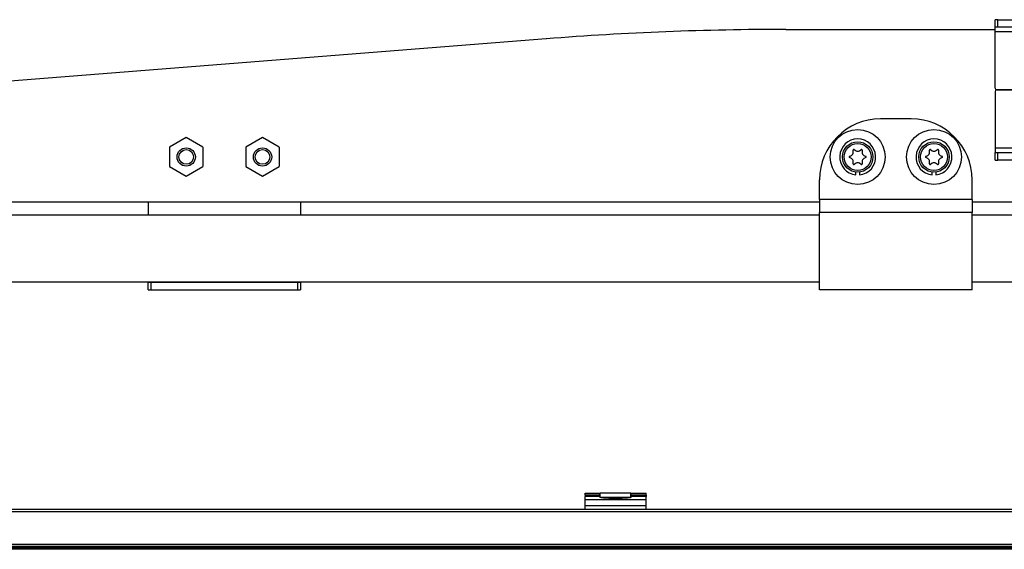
# Model space of a CAD drawing. Header units: millimetres. Extents: x -717 to 723, y -293 to 322.
# Tile 7 of 14: x -394 to -72, y 30 to 203. Entities that reach past the tile are written whole.
import ezdxf

# ---------------------------------------------------------------- set-up
doc = ezdxf.new("R2010")
doc.units = ezdxf.units.MM

# ---------------------------------------------------------------- blocks, each defined once
blk = doc.blocks.new('Rahmen_lang-bearb_-S120__3', base_point=(-623.64, 29.76))
at = {"color": 1, "linetype": 'Continuous'}
blk.add_line((665.36, 30.26), (-623.64, 30.26), dxfattribs=at)
at = {"color": 7, "linetype": 'Continuous'}
blk.add_line((665.36, 29.76), (-623.64, 29.76), dxfattribs=at)
blk = doc.blocks.new('Diffusor-S120-kpl___9', base_point=(-623.64, -268.59))
blk.add_blockref('Rahmen_lang-bearb_-S120__3', (-623.64, 29.76))
blk = doc.blocks.new('Rahmendeckel-bearb__1__17', base_point=(-588.34, 30.82))
at = {"color": 7, "linetype": 'Continuous'}
for p, q in [((629.36, 42.82), (-587.64, 42.82)), ((-588.34, 30.82), (630.05, 30.82))]:
    blk.add_line(p, q, dxfattribs=at)
at = {"color": 1, "linetype": 'Continuous'}
for p, q in [((629.36, 42.02), (-587.64, 42.02)), ((-588.34, 30.82), (630.05, 30.82)), ((-588.33, 31.42), (630.04, 31.42))]:
    blk.add_line(p, q, dxfattribs=at)
blk = doc.blocks.new('Scharnierband__34', base_point=(-204.14, 46.73))
at = {"color": 7, "linetype": 'Continuous'}
for p, q in [((-204.14, 46.73), (-204.14, 48.21)), ((-194.14, 48.21), (-204.14, 48.21)), ((-194.14, 46.73), (-194.14, 48.21))]:
    blk.add_line(p, q, dxfattribs=at)
at = {"color": 1, "linetype": 'Continuous'}
blk.add_line((-194.14, 46.73), (-204.14, 46.73), dxfattribs=at)
blk = doc.blocks.new('Scharnier-Lager__35', base_point=(-209.14, 42.82))
at = {"color": 7, "linetype": 'Continuous'}
for p, q in [((-209.14, 47.46), (-209.14, 48.19)), ((-209.14, 48.19), (-204.29, 48.19)), ((-209.14, 47.46), (-209.14, 47.09)), ((-209.14, 46), (-209.14, 47.09)), ((-209.14, 44.01), (-209.14, 46)), ((-204.29, 47.46), (-204.29, 48.19)), ((-204.29, 47.46), (-204.29, 47.09)), ((-204.29, 47.09), (-204.28, 46.78)), ((-204.15, 46.72), (-204.28, 46.78)), ((-203.89, 46.66), (-204.15, 46.72)), ((-203.52, 46.6), (-203.89, 46.66)), ((-203.06, 46.56), (-203.52, 46.6)), ((-202.51, 46.53), (-203.06, 46.56)), ((-201.92, 46.51), (-202.51, 46.53)), ((-201.29, 46.5), (-201.92, 46.51)), ((-201.29, 46.5), (-196.99, 46.5)), ((-196.37, 46.51), (-196.99, 46.5)), ((-195.77, 46.53), (-196.37, 46.51)), ((-195.23, 46.56), (-195.77, 46.53)), ((-194.76, 46.6), (-195.23, 46.56)), ((-194.4, 46.66), (-194.76, 46.6)), ((-194.14, 46.72), (-194.4, 46.66)), ((-194.01, 46.78), (-194.14, 46.72)), ((-194.01, 46.78), (-193.99, 47.09)), ((-193.99, 47.46), (-193.99, 48.19)), ((-193.99, 48.19), (-189.14, 48.19)), ((-193.99, 47.46), (-193.99, 47.09)), ((-189.14, 47.46), (-189.14, 48.19)), ((-189.14, 47.46), (-189.14, 47.09)), ((-189.14, 46), (-189.14, 47.09)), ((-189.14, 44.01), (-189.14, 46)), ((-209.14, 42.82), (-209.14, 44.01)), ((-189.14, 42.82), (-189.14, 44.01))]:
    blk.add_line(p, q, dxfattribs=at)
at = {"color": 1, "linetype": 'Continuous'}
for p, q in [((-204.29, 47.46), (-209.14, 47.46)), ((-204.29, 47.09), (-209.14, 47.09)), ((-189.14, 46), (-209.14, 46)), ((-189.14, 47.46), (-193.99, 47.46)), ((-189.14, 47.09), (-193.99, 47.09)), ((-189.14, 44.01), (-209.14, 44.01))]:
    blk.add_line(p, q, dxfattribs=at)
blk = doc.blocks.new('Scharnier-kpl___36', base_point=(-209.14, 42.82))
for name, p in [('Scharnier-Lager__35', (-209.14, 42.82)), ('Scharnierband__34', (-204.14, 46.73))]:
    blk.add_blockref(name, p)
blk = doc.blocks.new('Gehaeuse-kpl_-S120__37', base_point=(-650.34, -292.59))
for name, p in [('Scharnier-kpl___36', (-209.14, 42.82)), ('Rahmendeckel-bearb__1__17', (-588.34, 30.82))]:
    blk.add_blockref(name, p)
blk = doc.blocks.new('Halteblech-unten__53', base_point=(-74.81, 157.37))
at = {"color": 7, "linetype": 'Continuous'}
for p, q in [((-74.81, 179.87), (-74.81, 161.37)), ((-74.31, 180.37), (-54.81, 180.37)), ((-74.81, 161.37), (-74.81, 159.87)), ((-54.81, 161.57), (-54.81, 161.37)), ((-54.81, 161.37), (-54.81, 157.37)), ((-74.81, 157.37), (-74.81, 159.87)), ((-74.81, 159.87), (-73.93, 159.87)), ((-73.93, 159.87), (-55.7, 159.87)), ((-55.7, 159.87), (-54.81, 159.87)), ((-74.81, 157.37), (-73.93, 157.37)), ((-55.7, 157.37), (-73.93, 157.37)), ((-55.7, 157.37), (-54.81, 157.37)), ((80.73, 157.37), (-54.81, 157.37))]:
    blk.add_line(p, q, dxfattribs=at)
at = {"color": 1, "linetype": 'Continuous'}
for p, q in [((-74.81, 161.37), (-54.81, 161.37)), ((-73.93, 157.37), (-73.93, 159.87)), ((-55.7, 157.37), (-55.7, 159.87))]:
    blk.add_line(p, q, dxfattribs=at)
at = {"color": 7, "linetype": 'Continuous'}
blk.add_arc((-74.31, 179.87), 0.5, 90, 180, dxfattribs=at)
blk = doc.blocks.new('Steg__54', base_point=(-586.22, 143.67))
at = {"color": 7, "linetype": 'Continuous'}
for p, q in [((-143.36, 200.17), (-74.81, 200.17)), ((-221.82, 197.08), (-554.77, 170.88)), ((-339.81, 164.72), (-345.31, 161.54)), ((-334.31, 161.54), (-339.81, 164.72)), ((-314.81, 164.72), (-320.31, 161.54)), ((-309.31, 161.54), (-314.81, 164.72)), ((-570.49, 163.63), (-585.34, 148.79)), ((-345.31, 161.54), (-345.31, 155.19)), ((-334.31, 161.54), (-334.31, 155.19)), ((-320.31, 161.54), (-320.31, 155.19)), ((-309.31, 161.54), (-309.31, 155.19)), ((-345.31, 155.19), (-339.81, 152.02)), ((-339.81, 152.02), (-334.31, 155.19)), ((-320.31, 155.19), (-314.81, 152.02)), ((-314.81, 152.02), (-309.31, 155.19)), ((-40.35, 157.37), (-62.92, 144.34)), ((-583.22, 143.67), (-572.31, 143.67)), ((-522.31, 143.67), (-132.31, 143.67)), ((-82.31, 143.67), (-65.42, 143.67))]:
    blk.add_line(p, q, dxfattribs=at)
for centre, radius, start, end in [((-143.36, -799.83), 1000, 90, 94.5), ((-552.81, 145.96), 25, 94.5, 135), ((-583.22, 146.67), 3, 135, 270), ((-65.42, 148.67), 5, 270, 300)]:
    blk.add_arc(centre, radius, start, end, dxfattribs=at)
blk = doc.blocks.new('Halteblech-oben__55', base_point=(-74.81, 180.37))
at = {"color": 7, "linetype": 'Continuous'}
for p, q in [((-74.81, 200.87), (-74.81, 203.37)), ((-73.93, 203.37), (-74.81, 203.37)), ((-73.93, 203.37), (-55.7, 203.37)), ((-54.81, 203.37), (-55.7, 203.37)), ((-54.81, 203.37), (115.19, 203.37)), ((-54.81, 199.37), (-54.81, 203.37)), ((115.19, 200.6), (115.19, 203.37)), ((-73.93, 200.87), (-74.81, 200.87)), ((-74.81, 199.37), (-74.81, 200.87)), ((-55.7, 200.87), (-73.93, 200.87)), ((-54.81, 200.87), (-55.7, 200.87)), ((115.19, 200.17), (115.19, 200.6)), ((-74.81, 180.87), (-74.81, 199.37)), ((-54.81, 199.17), (-54.81, 199.37)), ((-54.81, 180.37), (-74.31, 180.37))]:
    blk.add_line(p, q, dxfattribs=at)
at = {"color": 1, "linetype": 'Continuous'}
for p, q in [((-73.93, 200.87), (-73.93, 203.37)), ((-55.7, 200.87), (-55.7, 203.37)), ((-54.81, 199.37), (-74.81, 199.37))]:
    blk.add_line(p, q, dxfattribs=at)
at = {"color": 7, "linetype": 'Continuous'}
blk.add_arc((-74.31, 180.87), 0.5, 180, 270, dxfattribs=at)
blk = doc.blocks.new('Verstärkung-Brücke__56', base_point=(-586.22, 143.67))
for name, p in [('Halteblech-oben__55', (-74.81, 180.37)), ('Steg__54', (-586.22, 143.67)), ('Halteblech-unten__53', (-74.81, 157.37))]:
    blk.add_blockref(name, p)
blk = doc.blocks.new('Zylinderschraube-12__65', base_point=(-342.81, 155.36))
at = {"color": 7, "linetype": 'Continuous'}
for radius in [3, 2.4]:
    blk.add_circle((-339.81, 158.36), radius, dxfattribs=at)
blk = doc.blocks.new('Zylinderschraube-11__66', base_point=(-317.81, 155.36))
at = {"color": 7, "linetype": 'Continuous'}
for radius in [3, 2.4]:
    blk.add_circle((-314.81, 158.36), radius, dxfattribs=at)
blk = doc.blocks.new('Zylinderschraube-4__67', base_point=(-99.81, 153.36))
at = {"color": 7, "linetype": 'Continuous'}
for p, q in [((-97.5, 158.54), (-96.85, 158.9)), ((-96.85, 157.82), (-97.5, 158.17)), ((-96.3, 159.85), (-96.32, 160.6)), ((-96, 160.78), (-95.36, 160.39)), ((-94.26, 160.39), (-93.63, 160.78)), ((-93.31, 160.6), (-93.33, 159.85)), ((-92.78, 158.9), (-92.12, 158.54)), ((-92.12, 158.17), (-92.78, 157.82)), ((-96.32, 156.12), (-96.3, 156.87)), ((-95.36, 156.33), (-96, 155.94)), ((-93.63, 155.94), (-94.26, 156.33)), ((-93.33, 156.87), (-93.31, 156.12))]:
    blk.add_line(p, q, dxfattribs=at)
blk.add_circle((-94.81, 158.36), 5, dxfattribs=at)
at = {"color": 1, "linetype": 'Continuous'}
blk.add_circle((-94.81, 158.36), 4.4, dxfattribs=at)
at = {"color": 7, "linetype": 'Continuous'}
for centre, radius, start, end in [((-97.4, 158.36), 0.21, 118.3195, 241.6805), ((-97.34, 159.82), 1.05, 298.3195, 1.6805), ((-96.11, 160.6), 0.21, 58.3195, 181.6805), ((-94.81, 161.28), 1.05, 238.3195, 301.6805), ((-93.52, 160.6), 0.21, 358.3195, 121.6805), ((-92.28, 159.82), 1.05, 178.3195, 241.6805), ((-92.22, 158.36), 0.21, 298.3195, 61.6805), ((-97.34, 156.9), 1.05, 358.3195, 61.6805), ((-96.11, 156.12), 0.21, 178.3195, 301.6805), ((-94.81, 155.44), 1.05, 58.3195, 121.6805), ((-93.52, 156.12), 0.21, 238.3195, 1.6805), ((-92.28, 156.9), 1.05, 118.3195, 181.6805)]:
    blk.add_arc(centre, radius, start, end, dxfattribs=at)
blk = doc.blocks.new('Federring_DIN128-A6-9__68', base_point=(-100.71, 152.49))
at = {"color": 7, "linetype": 'Continuous'}
for p, q in [((-95.41, 152.49), (-95.41, 153.48)), ((-94.21, 153.48), (-94.21, 152.49))]:
    blk.add_line(p, q, dxfattribs=at)
blk.add_arc((-94.81, 158.36), 5.9, 275.8368, 264.1632, dxfattribs=at)
blk = doc.blocks.new('Zylinderschraube-3__69', base_point=(-124.81, 153.36))
at = {"color": 7, "linetype": 'Continuous'}
for p, q in [((-122.5, 158.54), (-121.85, 158.9)), ((-121.85, 157.82), (-122.5, 158.17)), ((-121.3, 159.85), (-121.32, 160.6)), ((-121, 160.78), (-120.36, 160.39)), ((-119.26, 160.39), (-118.63, 160.78)), ((-118.31, 160.6), (-118.33, 159.85)), ((-117.78, 158.9), (-117.12, 158.54)), ((-117.12, 158.17), (-117.78, 157.82)), ((-121.32, 156.12), (-121.3, 156.87)), ((-120.36, 156.33), (-121, 155.94)), ((-118.63, 155.94), (-119.26, 156.33)), ((-118.33, 156.87), (-118.31, 156.12))]:
    blk.add_line(p, q, dxfattribs=at)
blk.add_circle((-119.81, 158.36), 5, dxfattribs=at)
at = {"color": 1, "linetype": 'Continuous'}
blk.add_circle((-119.81, 158.36), 4.4, dxfattribs=at)
at = {"color": 7, "linetype": 'Continuous'}
for centre, radius, start, end in [((-122.4, 158.36), 0.21, 118.3195, 241.6805), ((-122.34, 159.82), 1.05, 298.3195, 1.6805), ((-121.11, 160.6), 0.21, 58.3195, 181.6805), ((-119.81, 161.28), 1.05, 238.3195, 301.6805), ((-118.52, 160.6), 0.21, 358.3195, 121.6805), ((-117.28, 159.82), 1.05, 178.3195, 241.6805), ((-117.22, 158.36), 0.21, 298.3195, 61.6805), ((-122.34, 156.9), 1.05, 358.3195, 61.6805), ((-121.11, 156.12), 0.21, 178.3195, 301.6805), ((-119.81, 155.44), 1.05, 58.3195, 121.6805), ((-118.52, 156.12), 0.21, 238.3195, 1.6805), ((-117.28, 156.9), 1.05, 118.3195, 181.6805)]:
    blk.add_arc(centre, radius, start, end, dxfattribs=at)
blk = doc.blocks.new('05_02357_P_Scheibe_DIN9021_6_4-140HV_1_1_1_1__70', base_point=(-128.81, 149.36))
at = {"color": 7, "linetype": 'Continuous'}
blk.add_circle((-119.81, 158.36), 9, dxfattribs=at)
blk = doc.blocks.new('05_02357_P_Scheibe_DIN9021_6_4-140HV_1_1_1_1_1__71', base_point=(-103.81, 149.36))
at = {"color": 7, "linetype": 'Continuous'}
blk.add_circle((-94.81, 158.36), 9, dxfattribs=at)
blk = doc.blocks.new('Federring_DIN128-A6-10__72', base_point=(-125.71, 152.49))
at = {"color": 7, "linetype": 'Continuous'}
for p, q in [((-120.41, 152.49), (-120.41, 153.48)), ((-119.21, 153.48), (-119.21, 152.49))]:
    blk.add_line(p, q, dxfattribs=at)
blk.add_arc((-119.81, 158.36), 5.9, 275.8368, 264.1632, dxfattribs=at)
blk = doc.blocks.new('Tragrohr_neigen__78', base_point=(-693.96, -89.64))
at = {"color": 7, "linetype": 'Continuous'}
for p, q in [((-522.31, 139.36), (-132.31, 139.36)), ((-82.31, 139.36), (-29.81, 139.36)), ((-132.31, 117.36), (-522.31, 117.36)), ((-29.81, 117.36), (-82.31, 117.36))]:
    blk.add_line(p, q, dxfattribs=at)
blk = doc.blocks.new('Rohrschelle-2__79', base_point=(-132.31, 114.81))
at = {"color": 7, "linetype": 'Continuous'}
for p, q in [((-102.31, 170.86), (-112.31, 170.86)), ((-132.31, 144.47), (-132.31, 150.86)), ((-82.31, 144.47), (-82.31, 150.86)), ((-132.31, 144.47), (-132.31, 140.13)), ((-82.31, 144.47), (-82.31, 140.13)), ((-132.31, 114.81), (-132.31, 140.13)), ((-82.31, 114.81), (-82.31, 140.13)), ((-82.31, 114.81), (-132.31, 114.81))]:
    blk.add_line(p, q, dxfattribs=at)
at = {"color": 1, "linetype": 'Continuous'}
for p, q in [((-82.31, 144.47), (-132.31, 144.47)), ((-82.31, 140.13), (-132.31, 140.13))]:
    blk.add_line(p, q, dxfattribs=at)
at = {"color": 7, "linetype": 'Continuous'}
for centre, start, end in [((-112.31, 150.86), 90, 180), ((-102.31, 150.86), 0, 90)]:
    blk.add_arc(centre, 20, start, end, dxfattribs=at)
blk = doc.blocks.new('Rohrschelle-3__80', base_point=(-352.31, 114.81))
at = {"color": 7, "linetype": 'Continuous'}
for p, q in [((-352.31, 143.67), (-352.31, 142.98)), ((-352.31, 142.98), (-352.31, 139.36)), ((-302.31, 143.67), (-302.31, 142.98)), ((-302.31, 142.98), (-302.31, 139.36)), ((-352.31, 117.31), (-352.14, 117.32)), ((-352.31, 114.81), (-352.31, 117.31)), ((-352.14, 117.32), (-351.84, 117.34)), ((-351.84, 117.34), (-351.6, 117.35)), ((-351.6, 117.35), (-351.31, 117.35)), ((-351.31, 117.35), (-303.31, 117.35)), ((-303.31, 117.35), (-303.02, 117.35)), ((-303.02, 117.35), (-302.76, 117.34)), ((-302.76, 117.34), (-302.6, 117.33)), ((-302.6, 117.33), (-302.31, 117.31)), ((-302.31, 117.31), (-302.31, 114.81)), ((-352.31, 114.81), (-352.14, 114.83)), ((-352.31, 114.81), (-302.31, 114.81)), ((-352.14, 114.83), (-351.87, 114.85)), ((-351.87, 114.85), (-351.6, 114.86)), ((-351.6, 114.86), (-351.31, 114.86)), ((-351.31, 114.86), (-303.31, 114.86)), ((-303.31, 114.86), (-303.02, 114.86)), ((-303.02, 114.86), (-302.76, 114.85)), ((-302.76, 114.85), (-302.6, 114.84))]:
    blk.add_line(p, q, dxfattribs=at)
at = {"color": 1, "linetype": 'Continuous'}
for p, q in [((-351.31, 114.86), (-351.31, 117.35)), ((-303.31, 117.35), (-303.31, 114.86))]:
    blk.add_line(p, q, dxfattribs=at)
blk = doc.blocks.new('Träger-neigen__82', base_point=(-693.96, -89.64))
for name, p in [('Rohrschelle-2__79', (-132.31, 114.81)), ('Rohrschelle-3__80', (-352.31, 114.81)), ('Tragrohr_neigen__78', (-693.96, -89.64))]:
    blk.add_blockref(name, p)
blk = doc.blocks.new('Haltebügel-P_O_-S120__95', base_point=(-716.96, -204.14))
for name, p in [('Verstärkung-Brücke__56', (-586.22, 143.67)), ('Träger-neigen__82', (-693.96, -89.64)), ('05_02357_P_Scheibe_DIN9021_6_4-140HV_1_1_1_1__70', (-128.81, 149.36)), ('05_02357_P_Scheibe_DIN9021_6_4-140HV_1_1_1_1_1__71', (-103.81, 149.36)), ('Zylinderschraube-12__65', (-342.81, 155.36)), ('Zylinderschraube-11__66', (-317.81, 155.36)), ('Federring_DIN128-A6-10__72', (-125.71, 152.49)), ('Zylinderschraube-3__69', (-124.81, 153.36)), ('Federring_DIN128-A6-9__68', (-100.71, 152.49)), ('Zylinderschraube-4__67', (-99.81, 153.36))]:
    blk.add_blockref(name, p)
blk = doc.blocks.new('S120_1__96', base_point=(-716.96, -292.59))
for name, p in [('Haltebügel-P_O_-S120__95', (-716.96, -204.14)), ('Gehaeuse-kpl_-S120__37', (-650.34, -292.59)), ('Diffusor-S120-kpl___9', (-623.64, -268.59))]:
    blk.add_blockref(name, p)
blk = doc.blocks.new('Vordans2', base_point=(0, 0))
blk.add_blockref('S120_1__96', (-716.96, -292.59))

msp = doc.modelspace()

# ---------------------------------------------------------------- block references
msp.add_blockref('Vordans2', (0, 0))

doc.saveas('drawing.dxf')
